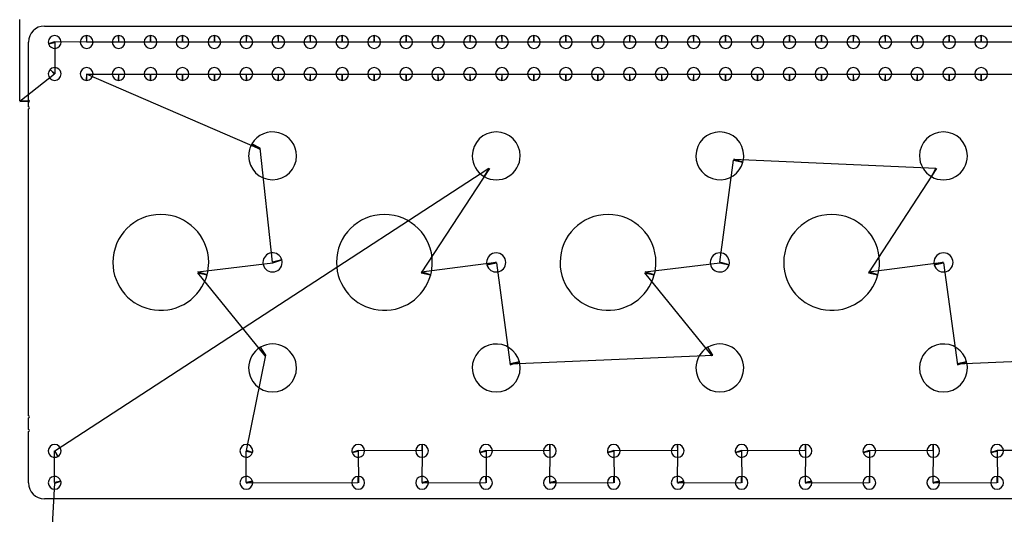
# Model space of a CAD drawing. Header units: inches. Extents: x 1 to 33.5, y 1 to 47.1.
# Tile 7 of 9: x 1 to 16.4, y 39.4 to 47.1. Entities that reach past the tile are written whole.
import ezdxf

# ---------------------------------------------------------------- set-up
doc = ezdxf.new("R2010")
doc.units = ezdxf.units.IN
doc.layers.get('0').update_dxf_attribs({"linetype": 'CONTINUOUS'})
for name, color, linetype in [('10', 7, 'CONTINUOUS'), ('3', 7, 'CONTINUOUS'), ('9', 7, 'CONTINUOUS')]:
    doc.layers.add(name, color=color, linetype=linetype)

msp = doc.modelspace()

# ---------------------------------------------------------------- linework, layer by layer
at = {"color": 0, "linetype": 'CONTINUOUS'}
for p, q in [((1.003, 45.871), (1, 47.14)), ((2.044, 46.79), (1.547, 46.794)), ((1.549, 46.785), (1.551, 46.293)), ((2.544, 46.79), (2.052, 46.79)), ((3.044, 46.79), (2.552, 46.79)), ((3.544, 46.79), (3.052, 46.79)), ((4.044, 46.79), (3.552, 46.79)), ((4.544, 46.79), (4.052, 46.79)), ((5.044, 46.79), (4.552, 46.79)), ((5.544, 46.79), (5.052, 46.79)), ((6.044, 46.79), (5.552, 46.79)), ((6.544, 46.79), (6.052, 46.79)), ((7.044, 46.79), (6.552, 46.79)), ((7.544, 46.79), (7.052, 46.79)), ((8.044, 46.79), (7.552, 46.79)), ((8.544, 46.79), (8.052, 46.79)), ((9.044, 46.79), (8.552, 46.79)), ((9.544, 46.79), (9.052, 46.79)), ((10.044, 46.79), (9.552, 46.79)), ((10.544, 46.79), (10.052, 46.79)), ((11.044, 46.79), (10.552, 46.79)), ((11.544, 46.79), (11.052, 46.79)), ((12.044, 46.79), (11.552, 46.79)), ((12.544, 46.79), (12.052, 46.79)), ((13.044, 46.79), (12.552, 46.79)), ((13.544, 46.79), (13.052, 46.79)), ((14.044, 46.79), (13.552, 46.79)), ((14.544, 46.79), (14.052, 46.79)), ((15.044, 46.79), (14.552, 46.79)), ((15.544, 46.79), (15.052, 46.79)), ((16.044, 46.79), (15.552, 46.79)), ((16.544, 46.79), (16.052, 46.79)), ((1.545, 46.287), (1.003, 45.858)), ((4.76, 45.114), (2.044, 46.289)), ((2.052, 46.289), (2.544, 46.289)), ((2.552, 46.289), (3.044, 46.289)), ((3.052, 46.289), (3.544, 46.289)), ((3.552, 46.289), (4.044, 46.289)), ((4.052, 46.289), (4.544, 46.289)), ((4.552, 46.289), (5.044, 46.289)), ((5.052, 46.289), (5.544, 46.289)), ((5.552, 46.289), (6.044, 46.289)), ((6.052, 46.289), (6.544, 46.289)), ((6.552, 46.289), (7.044, 46.289)), ((7.052, 46.289), (7.544, 46.289)), ((7.552, 46.289), (8.044, 46.289)), ((8.052, 46.289), (8.544, 46.289)), ((8.552, 46.289), (9.044, 46.289)), ((9.052, 46.289), (9.544, 46.289)), ((9.552, 46.289), (10.044, 46.289)), ((10.052, 46.289), (10.544, 46.289)), ((10.552, 46.289), (11.044, 46.289)), ((11.052, 46.289), (11.544, 46.289)), ((11.552, 46.289), (12.044, 46.289)), ((12.052, 46.289), (12.544, 46.289)), ((12.552, 46.289), (13.044, 46.289)), ((13.052, 46.289), (13.544, 46.289)), ((13.552, 46.289), (14.044, 46.289)), ((14.052, 46.289), (14.544, 46.289)), ((14.552, 46.289), (15.044, 46.289)), ((15.052, 46.289), (15.544, 46.289)), ((15.552, 46.289), (16.044, 46.289)), ((16.052, 46.289), (16.544, 46.289)), ((4.956, 43.346), (4.766, 45.126)), ((11.96, 43.346), (12.174, 44.943)), ((12.177, 44.956), (15.34, 44.816)), ((1.552, 40.393), (8.34, 44.816)), ((8.351, 44.809), (7.286, 43.178)), ((15.351, 44.809), (14.286, 43.178)), ((3.789, 43.191), (4.96, 43.334)), ((7.289, 43.191), (8.456, 43.346)), ((8.46, 43.334), (8.677, 41.739)), ((10.789, 43.191), (11.956, 43.334)), ((14.289, 43.191), (15.456, 43.346)), ((15.46, 43.334), (15.677, 41.739)), ((4.84, 41.879), (3.786, 43.178)), ((11.84, 41.879), (10.786, 43.178)), ((4.549, 40.395), (4.851, 41.886)), ((8.674, 41.752), (11.851, 41.886)), ((15.674, 41.752), (18.851, 41.886)), ((1.547, 39.895), (1.544, 40.388)), ((4.547, 39.895), (4.547, 40.386)), ((7.294, 40.391), (6.297, 40.395)), ((6.299, 40.386), (6.302, 39.891)), ((7.297, 39.895), (7.302, 40.391)), ((9.294, 40.391), (8.297, 40.395)), ((8.299, 40.386), (8.302, 39.891)), ((9.297, 39.895), (9.302, 40.391)), ((11.294, 40.391), (10.297, 40.395)), ((10.299, 40.386), (10.302, 39.891)), ((11.297, 39.895), (11.302, 40.391)), ((13.294, 40.391), (12.297, 40.395)), ((12.299, 40.386), (12.302, 39.891)), ((13.297, 39.895), (13.302, 40.391)), ((15.294, 40.391), (14.297, 40.395)), ((14.299, 40.386), (14.302, 39.891)), ((15.297, 39.895), (15.302, 40.391)), ((17.294, 40.391), (16.297, 40.395)), ((16.299, 40.386), (16.302, 39.891)), ((6.294, 39.891), (4.549, 39.886)), ((8.294, 39.891), (7.299, 39.886)), ((10.294, 39.891), (9.299, 39.886)), ((12.294, 39.891), (11.299, 39.886)), ((14.294, 39.891), (13.299, 39.886)), ((16.294, 39.891), (15.299, 39.886))]:
    msp.add_line(p, q, dxfattribs=at)
at = {"layer": '10', "color": 10, "linetype": 'CONTINUOUS'}
msp.add_line((1.098, 31.906), (1.549, 39.886), dxfattribs=at)
at = {"layer": '3', "color": 3, "linetype": 'CONTINUOUS'}
for p, q in [((1.388, 47.04), (33.208, 47.04)), ((1.138, 45.88), (1.138, 46.79)), ((1.138, 45.773), (1.138, 45.85)), ((1.138, 40.938), (1.138, 45.743)), ((1.138, 40.725), (1.138, 40.908)), ((1.138, 39.89), (1.138, 40.695)), ((33.208, 39.64), (1.388, 39.64))]:
    msp.add_line(p, q, dxfattribs=at)
for centre, radius, start, end in [((1.388, 46.79), 0.25, 90, 180), ((1.548, 46.79), 0.1, 360, 180), ((2.048, 46.79), 0.1, 90, 180), ((2.048, 46.79), 0.1, 360, 90), ((2.548, 46.79), 0.1, 90, 180), ((2.548, 46.79), 0.1, 360, 90), ((3.048, 46.79), 0.1, 90, 180), ((3.048, 46.79), 0.1, 360, 90), ((3.548, 46.79), 0.1, 90, 180), ((3.548, 46.79), 0.1, 360, 90), ((4.048, 46.79), 0.1, 90, 180), ((4.048, 46.79), 0.1, 360, 90), ((4.548, 46.79), 0.1, 90, 180), ((4.548, 46.79), 0.1, 360, 90), ((5.048, 46.79), 0.1, 90, 180), ((5.048, 46.79), 0.1, 360, 90), ((5.548, 46.79), 0.1, 90, 180), ((5.548, 46.79), 0.1, 360, 90), ((6.048, 46.79), 0.1, 90, 180), ((6.048, 46.79), 0.1, 360, 90), ((6.548, 46.79), 0.1, 90, 180), ((6.548, 46.79), 0.1, 360, 90), ((7.048, 46.79), 0.1, 90, 180), ((7.048, 46.79), 0.1, 360, 90), ((7.548, 46.79), 0.1, 90, 180), ((7.548, 46.79), 0.1, 360, 90), ((8.048, 46.79), 0.1, 90, 180), ((8.048, 46.79), 0.1, 360, 90), ((8.548, 46.79), 0.1, 90, 180), ((8.548, 46.79), 0.1, 360, 90), ((9.048, 46.79), 0.1, 90, 180), ((9.048, 46.79), 0.1, 360, 90), ((9.548, 46.79), 0.1, 90, 180), ((9.548, 46.79), 0.1, 360, 90), ((10.048, 46.79), 0.1, 90, 180), ((10.048, 46.79), 0.1, 360, 90), ((10.548, 46.79), 0.1, 90, 180), ((10.548, 46.79), 0.1, 360, 90), ((11.048, 46.79), 0.1, 90, 180), ((11.048, 46.79), 0.1, 360, 90), ((11.548, 46.79), 0.1, 90, 180), ((11.548, 46.79), 0.1, 360, 90), ((12.048, 46.79), 0.1, 90, 180), ((12.048, 46.79), 0.1, 360, 90), ((12.548, 46.79), 0.1, 90, 180), ((12.548, 46.79), 0.1, 360, 90), ((13.048, 46.79), 0.1, 90, 180), ((13.048, 46.79), 0.1, 360, 90), ((13.548, 46.79), 0.1, 90, 180), ((13.548, 46.79), 0.1, 360, 90), ((14.048, 46.79), 0.1, 90, 180), ((14.048, 46.79), 0.1, 360, 90), ((14.548, 46.79), 0.1, 90, 180), ((14.548, 46.79), 0.1, 360, 90), ((15.048, 46.79), 0.1, 90, 180), ((15.048, 46.79), 0.1, 360, 90), ((15.548, 46.79), 0.1, 90, 180), ((15.548, 46.79), 0.1, 360, 90), ((16.048, 46.79), 0.1, 90, 180), ((16.048, 46.79), 0.1, 360, 90), ((1.548, 46.79), 0.1, 180, 195), ((1.548, 46.79), 0.1, 195, 0), ((2.048, 46.79), 0.1, 180, 360), ((2.548, 46.79), 0.1, 180, 360), ((3.048, 46.79), 0.1, 180, 360), ((3.548, 46.79), 0.1, 180, 360), ((4.048, 46.79), 0.1, 180, 360), ((4.548, 46.79), 0.1, 180, 360), ((5.048, 46.79), 0.1, 180, 360), ((5.548, 46.79), 0.1, 180, 360), ((6.048, 46.79), 0.1, 180, 360), ((6.548, 46.79), 0.1, 180, 360), ((7.048, 46.79), 0.1, 180, 360), ((7.548, 46.79), 0.1, 180, 360), ((8.048, 46.79), 0.1, 180, 360), ((8.548, 46.79), 0.1, 180, 360), ((9.048, 46.79), 0.1, 180, 360), ((9.548, 46.79), 0.1, 180, 360), ((10.048, 46.79), 0.1, 180, 360), ((10.548, 46.79), 0.1, 180, 360), ((11.048, 46.79), 0.1, 180, 360), ((11.548, 46.79), 0.1, 180, 360), ((12.048, 46.79), 0.1, 180, 360), ((12.548, 46.79), 0.1, 180, 360), ((13.048, 46.79), 0.1, 180, 360), ((13.548, 46.79), 0.1, 180, 360), ((14.048, 46.79), 0.1, 180, 360), ((14.548, 46.79), 0.1, 180, 360), ((15.048, 46.79), 0.1, 180, 360), ((15.548, 46.79), 0.1, 180, 360), ((16.048, 46.79), 0.1, 180, 360), ((1.548, 46.29), 0.1, 360, 135), ((2.048, 46.29), 0.1, 360, 180), ((2.548, 46.29), 0.1, 360, 180), ((3.048, 46.29), 0.1, 360, 180), ((3.548, 46.29), 0.1, 360, 180), ((4.048, 46.29), 0.1, 360, 180), ((4.548, 46.29), 0.1, 360, 180), ((5.048, 46.29), 0.1, 360, 180), ((5.548, 46.29), 0.1, 360, 180), ((6.048, 46.29), 0.1, 360, 180), ((6.548, 46.29), 0.1, 360, 180), ((7.048, 46.29), 0.1, 360, 180), ((7.548, 46.29), 0.1, 360, 180), ((8.048, 46.29), 0.1, 360, 180), ((8.548, 46.29), 0.1, 360, 180), ((9.048, 46.29), 0.1, 360, 180), ((9.548, 46.29), 0.1, 360, 180), ((10.048, 46.29), 0.1, 360, 180), ((10.548, 46.29), 0.1, 360, 180), ((11.048, 46.29), 0.1, 360, 180), ((11.548, 46.29), 0.1, 360, 180), ((12.048, 46.29), 0.1, 360, 180), ((12.548, 46.29), 0.1, 360, 180), ((13.048, 46.29), 0.1, 360, 180), ((13.548, 46.29), 0.1, 360, 180), ((14.048, 46.29), 0.1, 360, 180), ((14.548, 46.29), 0.1, 360, 180), ((15.048, 46.29), 0.1, 360, 180), ((15.548, 46.29), 0.1, 360, 180), ((16.048, 46.29), 0.1, 360, 180), ((1.548, 46.29), 0.1, 135, 180), ((1.548, 46.29), 0.1, 180, 360), ((2.048, 46.29), 0.1, 180, 270), ((2.048, 46.29), 0.1, 270, 0), ((2.548, 46.29), 0.1, 180, 270), ((2.548, 46.29), 0.1, 270, 0), ((3.048, 46.29), 0.1, 180, 270), ((3.048, 46.29), 0.1, 270, 0), ((3.548, 46.29), 0.1, 180, 270), ((3.548, 46.29), 0.1, 270, 0), ((4.048, 46.29), 0.1, 180, 270), ((4.048, 46.29), 0.1, 270, 0), ((4.548, 46.29), 0.1, 180, 270), ((4.548, 46.29), 0.1, 270, 0), ((5.048, 46.29), 0.1, 180, 270), ((5.048, 46.29), 0.1, 270, 0), ((5.548, 46.29), 0.1, 180, 270), ((5.548, 46.29), 0.1, 270, 0), ((6.048, 46.29), 0.1, 180, 270), ((6.048, 46.29), 0.1, 270, 0), ((6.548, 46.29), 0.1, 180, 270), ((6.548, 46.29), 0.1, 270, 0), ((7.048, 46.29), 0.1, 180, 270), ((7.048, 46.29), 0.1, 270, 0), ((7.548, 46.29), 0.1, 180, 270), ((7.548, 46.29), 0.1, 270, 0), ((8.048, 46.29), 0.1, 180, 270), ((8.048, 46.29), 0.1, 270, 0), ((8.548, 46.29), 0.1, 180, 270), ((8.548, 46.29), 0.1, 270, 0), ((9.048, 46.29), 0.1, 180, 270), ((9.048, 46.29), 0.1, 270, 0), ((9.548, 46.29), 0.1, 180, 270), ((9.548, 46.29), 0.1, 270, 0), ((10.048, 46.29), 0.1, 180, 270), ((10.048, 46.29), 0.1, 270, 0), ((10.548, 46.29), 0.1, 180, 270), ((10.548, 46.29), 0.1, 270, 0), ((11.048, 46.29), 0.1, 180, 270), ((11.048, 46.29), 0.1, 270, 0), ((11.548, 46.29), 0.1, 180, 270), ((11.548, 46.29), 0.1, 270, 0), ((12.048, 46.29), 0.1, 180, 270), ((12.048, 46.29), 0.1, 270, 0), ((12.548, 46.29), 0.1, 180, 270), ((12.548, 46.29), 0.1, 270, 0), ((13.048, 46.29), 0.1, 180, 270), ((13.048, 46.29), 0.1, 270, 0), ((13.548, 46.29), 0.1, 180, 270), ((13.548, 46.29), 0.1, 270, 0), ((14.048, 46.29), 0.1, 180, 270), ((14.048, 46.29), 0.1, 270, 0), ((14.548, 46.29), 0.1, 180, 270), ((14.548, 46.29), 0.1, 270, 0), ((15.048, 46.29), 0.1, 180, 270), ((15.048, 46.29), 0.1, 270, 0), ((15.548, 46.29), 0.1, 180, 270), ((15.548, 46.29), 0.1, 270, 0), ((16.048, 46.29), 0.1, 180, 270), ((16.048, 46.29), 0.1, 270, 0), ((1.138, 45.865), 0.015, 360, 90), ((1.138, 45.865), 0.015, 270, 0), ((1.138, 45.758), 0.015, 270, 90), ((4.958, 45.008), 0.375, 360, 150), ((8.458, 45.008), 0.375, 360, 180), ((11.958, 45.008), 0.375, 360, 180), ((15.458, 45.008), 0.375, 360, 180), ((4.958, 45.008), 0.375, 150, 180), ((4.958, 45.008), 0.375, 180, 360), ((8.458, 45.008), 0.375, 180, 240), ((8.458, 45.008), 0.375, 240, 0), ((11.958, 45.008), 0.375, 180, 345), ((11.958, 45.008), 0.375, 345, 0), ((15.458, 45.008), 0.375, 180, 240), ((15.458, 45.008), 0.375, 240, 0), ((3.208, 43.34), 0.75, 360, 180), ((6.708, 43.34), 0.75, 360, 180), ((10.208, 43.34), 0.75, 360, 180), ((13.708, 43.34), 0.75, 360, 180), ((4.958, 43.34), 0.15, 15, 180), ((8.458, 43.34), 0.15, 360, 180), ((11.958, 43.34), 0.15, 360, 180), ((15.458, 43.34), 0.15, 360, 180), ((3.208, 43.34), 0.75, 180, 345), ((3.208, 43.34), 0.75, 345, 0), ((4.958, 43.34), 0.15, 180, 360), ((4.958, 43.34), 0.15, 360, 15), ((6.708, 43.34), 0.75, 180, 345), ((6.708, 43.34), 0.75, 345, 0), ((8.458, 43.34), 0.15, 180, 195), ((8.458, 43.34), 0.15, 195, 0), ((10.208, 43.34), 0.75, 180, 345), ((10.208, 43.34), 0.75, 345, 0), ((11.958, 43.34), 0.15, 180, 345), ((11.958, 43.34), 0.15, 345, 0), ((13.708, 43.34), 0.75, 180, 345), ((13.708, 43.34), 0.75, 345, 0), ((15.458, 43.34), 0.15, 180, 195), ((15.458, 43.34), 0.15, 195, 0), ((4.958, 41.688), 0.375, 120, 180), ((4.958, 41.688), 0.375, 360, 120), ((8.458, 41.688), 0.375, 15, 180), ((11.958, 41.688), 0.375, 120, 180), ((11.958, 41.688), 0.375, 360, 120), ((15.458, 41.688), 0.375, 15, 180), ((8.458, 41.688), 0.375, 360, 15), ((15.458, 41.688), 0.375, 360, 15), ((4.958, 41.688), 0.375, 180, 360), ((8.458, 41.688), 0.375, 180, 360), ((11.958, 41.688), 0.375, 180, 360), ((15.458, 41.688), 0.375, 180, 360), ((1.138, 40.923), 0.015, 270, 90), ((1.138, 40.71), 0.015, 270, 90), ((1.548, 40.39), 0.1, 360, 180), ((1.548, 40.39), 0.1, 180, 300), ((1.548, 40.39), 0.1, 300, 0), ((4.548, 40.39), 0.1, 360, 180), ((4.548, 40.39), 0.1, 180, 345), ((4.548, 40.39), 0.1, 345, 0), ((6.298, 40.39), 0.1, 360, 180), ((6.298, 40.39), 0.1, 180, 195), ((6.298, 40.39), 0.1, 195, 0), ((7.298, 40.39), 0.1, 90, 180), ((7.298, 40.39), 0.1, 180, 360), ((7.298, 40.39), 0.1, 360, 90), ((8.298, 40.39), 0.1, 360, 180), ((8.298, 40.39), 0.1, 180, 195), ((8.298, 40.39), 0.1, 195, 0), ((9.298, 40.39), 0.1, 90, 180), ((9.298, 40.39), 0.1, 180, 360), ((9.298, 40.39), 0.1, 360, 90), ((10.298, 40.39), 0.1, 360, 180), ((10.298, 40.39), 0.1, 180, 195), ((10.298, 40.39), 0.1, 195, 0), ((11.298, 40.39), 0.1, 90, 180), ((11.298, 40.39), 0.1, 180, 360), ((11.298, 40.39), 0.1, 360, 90), ((12.298, 40.39), 0.1, 360, 180), ((12.298, 40.39), 0.1, 180, 195), ((12.298, 40.39), 0.1, 195, 0), ((13.298, 40.39), 0.1, 90, 180), ((13.298, 40.39), 0.1, 180, 360), ((13.298, 40.39), 0.1, 360, 90), ((14.298, 40.39), 0.1, 360, 180), ((14.298, 40.39), 0.1, 180, 195), ((14.298, 40.39), 0.1, 195, 0), ((15.298, 40.39), 0.1, 90, 180), ((15.298, 40.39), 0.1, 180, 360), ((15.298, 40.39), 0.1, 360, 90), ((16.298, 40.39), 0.1, 360, 180), ((16.298, 40.39), 0.1, 180, 195), ((16.298, 40.39), 0.1, 195, 0), ((1.548, 39.89), 0.1, 15, 180), ((1.548, 39.89), 0.1, 360, 15), ((4.548, 39.89), 0.1, 15, 180), ((4.548, 39.89), 0.1, 360, 15), ((6.298, 39.89), 0.1, 90, 180), ((6.298, 39.89), 0.1, 360, 90), ((7.298, 39.89), 0.1, 15, 180), ((7.298, 39.89), 0.1, 360, 15), ((8.298, 39.89), 0.1, 90, 180), ((8.298, 39.89), 0.1, 360, 90), ((9.298, 39.89), 0.1, 15, 180), ((9.298, 39.89), 0.1, 360, 15), ((10.298, 39.89), 0.1, 90, 180), ((10.298, 39.89), 0.1, 360, 90), ((11.298, 39.89), 0.1, 15, 180), ((11.298, 39.89), 0.1, 360, 15), ((12.298, 39.89), 0.1, 90, 180), ((12.298, 39.89), 0.1, 360, 90), ((13.298, 39.89), 0.1, 15, 180), ((13.298, 39.89), 0.1, 360, 15), ((14.298, 39.89), 0.1, 90, 180), ((14.298, 39.89), 0.1, 360, 90), ((15.298, 39.89), 0.1, 15, 180), ((15.298, 39.89), 0.1, 360, 15), ((16.298, 39.89), 0.1, 90, 180), ((16.298, 39.89), 0.1, 360, 90), ((1.388, 39.89), 0.25, 180, 270), ((1.548, 39.89), 0.1, 180, 360), ((4.548, 39.89), 0.1, 180, 360), ((6.298, 39.89), 0.1, 180, 360), ((7.298, 39.89), 0.1, 180, 360), ((8.298, 39.89), 0.1, 180, 360), ((9.298, 39.89), 0.1, 180, 360), ((10.298, 39.89), 0.1, 180, 360), ((11.298, 39.89), 0.1, 180, 360), ((12.298, 39.89), 0.1, 180, 360), ((13.298, 39.89), 0.1, 180, 360), ((14.298, 39.89), 0.1, 180, 360), ((15.298, 39.89), 0.1, 180, 360), ((16.298, 39.89), 0.1, 180, 360)]:
    msp.add_arc(centre, radius, start, end, dxfattribs=at)
at = {"layer": '9', "color": 9, "linetype": 'CONTINUOUS'}
for p, q in [((2.048, 46.89), (2.044, 46.79)), ((2.052, 46.79), (2.048, 46.89)), ((2.548, 46.89), (2.544, 46.79)), ((2.552, 46.79), (2.548, 46.89)), ((3.048, 46.89), (3.044, 46.79)), ((3.052, 46.79), (3.048, 46.89)), ((3.548, 46.89), (3.544, 46.79)), ((3.552, 46.79), (3.548, 46.89)), ((4.048, 46.89), (4.044, 46.79)), ((4.052, 46.79), (4.048, 46.89)), ((4.548, 46.89), (4.544, 46.79)), ((4.552, 46.79), (4.548, 46.89)), ((5.048, 46.89), (5.044, 46.79)), ((5.052, 46.79), (5.048, 46.89)), ((5.548, 46.89), (5.544, 46.79)), ((5.552, 46.79), (5.548, 46.89)), ((6.048, 46.89), (6.044, 46.79)), ((6.052, 46.79), (6.048, 46.89)), ((6.548, 46.89), (6.544, 46.79)), ((6.552, 46.79), (6.548, 46.89)), ((7.048, 46.89), (7.044, 46.79)), ((7.052, 46.79), (7.048, 46.89)), ((7.548, 46.89), (7.544, 46.79)), ((7.552, 46.79), (7.548, 46.89)), ((8.048, 46.89), (8.044, 46.79)), ((8.052, 46.79), (8.048, 46.89)), ((8.548, 46.89), (8.544, 46.79)), ((8.552, 46.79), (8.548, 46.89)), ((9.048, 46.89), (9.044, 46.79)), ((9.052, 46.79), (9.048, 46.89)), ((9.548, 46.89), (9.544, 46.79)), ((9.552, 46.79), (9.548, 46.89)), ((10.048, 46.89), (10.044, 46.79)), ((10.052, 46.79), (10.048, 46.89)), ((10.548, 46.89), (10.544, 46.79)), ((10.552, 46.79), (10.548, 46.89)), ((11.048, 46.89), (11.044, 46.79)), ((11.052, 46.79), (11.048, 46.89)), ((11.548, 46.89), (11.544, 46.79)), ((11.552, 46.79), (11.548, 46.89)), ((12.048, 46.89), (12.044, 46.79)), ((12.052, 46.79), (12.048, 46.89)), ((12.548, 46.89), (12.544, 46.79)), ((12.552, 46.79), (12.548, 46.89)), ((13.048, 46.89), (13.044, 46.79)), ((13.052, 46.79), (13.048, 46.89)), ((13.548, 46.89), (13.544, 46.79)), ((13.552, 46.79), (13.548, 46.89)), ((14.048, 46.89), (14.044, 46.79)), ((14.052, 46.79), (14.048, 46.89)), ((14.548, 46.89), (14.544, 46.79)), ((14.552, 46.79), (14.548, 46.89)), ((15.048, 46.89), (15.044, 46.79)), ((15.052, 46.79), (15.048, 46.89)), ((15.548, 46.89), (15.544, 46.79)), ((15.552, 46.79), (15.548, 46.89)), ((16.048, 46.89), (16.044, 46.79)), ((16.052, 46.79), (16.048, 46.89)), ((1.547, 46.794), (1.451, 46.764)), ((1.451, 46.764), (1.549, 46.785)), ((1.551, 46.293), (1.477, 46.36)), ((1.477, 46.36), (1.545, 46.287)), ((2.044, 46.289), (2.048, 46.19)), ((2.048, 46.19), (2.052, 46.289)), ((2.544, 46.289), (2.548, 46.19)), ((2.548, 46.19), (2.552, 46.289)), ((3.044, 46.289), (3.048, 46.19)), ((3.048, 46.19), (3.052, 46.289)), ((3.544, 46.289), (3.548, 46.19)), ((3.548, 46.19), (3.552, 46.289)), ((4.044, 46.289), (4.048, 46.19)), ((4.048, 46.19), (4.052, 46.289)), ((4.544, 46.289), (4.548, 46.19)), ((4.548, 46.19), (4.552, 46.289)), ((5.044, 46.289), (5.048, 46.19)), ((5.048, 46.19), (5.052, 46.289)), ((5.544, 46.289), (5.548, 46.19)), ((5.548, 46.19), (5.552, 46.289)), ((6.044, 46.289), (6.048, 46.19)), ((6.048, 46.19), (6.052, 46.289)), ((6.544, 46.289), (6.548, 46.19)), ((6.548, 46.19), (6.552, 46.289)), ((7.044, 46.289), (7.048, 46.19)), ((7.048, 46.19), (7.052, 46.289)), ((7.544, 46.289), (7.548, 46.19)), ((7.548, 46.19), (7.552, 46.289)), ((8.044, 46.289), (8.048, 46.19)), ((8.048, 46.19), (8.052, 46.289)), ((8.544, 46.289), (8.548, 46.19)), ((8.548, 46.19), (8.552, 46.289)), ((9.044, 46.289), (9.048, 46.19)), ((9.048, 46.19), (9.052, 46.289)), ((9.544, 46.289), (9.548, 46.19)), ((9.548, 46.19), (9.552, 46.289)), ((10.044, 46.289), (10.048, 46.19)), ((10.048, 46.19), (10.052, 46.289)), ((10.544, 46.289), (10.548, 46.19)), ((10.548, 46.19), (10.552, 46.289)), ((11.044, 46.289), (11.048, 46.19)), ((11.048, 46.19), (11.052, 46.289)), ((11.544, 46.289), (11.548, 46.19)), ((11.548, 46.19), (11.552, 46.289)), ((12.044, 46.289), (12.048, 46.19)), ((12.048, 46.19), (12.052, 46.289)), ((12.544, 46.289), (12.548, 46.19)), ((12.548, 46.19), (12.552, 46.289)), ((13.044, 46.289), (13.048, 46.19)), ((13.048, 46.19), (13.052, 46.289)), ((13.544, 46.289), (13.548, 46.19)), ((13.548, 46.19), (13.552, 46.289)), ((14.044, 46.289), (14.048, 46.19)), ((14.048, 46.19), (14.052, 46.289)), ((14.544, 46.289), (14.548, 46.19)), ((14.548, 46.19), (14.552, 46.289)), ((15.044, 46.289), (15.048, 46.19)), ((15.048, 46.19), (15.052, 46.289)), ((15.544, 46.289), (15.548, 46.19)), ((15.548, 46.19), (15.552, 46.289)), ((16.044, 46.289), (16.048, 46.19)), ((16.048, 46.19), (16.052, 46.289)), ((1.153, 45.865), (1.003, 45.871)), ((1.003, 45.858), (1.153, 45.865)), ((4.766, 45.126), (4.633, 45.195)), ((4.633, 45.195), (4.76, 45.114)), ((12.174, 44.943), (12.32, 44.91)), ((12.32, 44.91), (12.177, 44.956)), ((8.34, 44.816), (8.271, 44.683)), ((8.271, 44.683), (8.351, 44.809)), ((15.34, 44.816), (15.271, 44.683)), ((15.271, 44.683), (15.351, 44.809)), ((5.103, 43.379), (4.956, 43.346)), ((4.96, 43.334), (5.103, 43.379)), ((8.456, 43.346), (8.313, 43.301)), ((8.313, 43.301), (8.46, 43.334)), ((11.956, 43.334), (12.103, 43.301)), ((12.103, 43.301), (11.96, 43.346)), ((15.456, 43.346), (15.313, 43.301)), ((15.313, 43.301), (15.46, 43.334)), ((3.786, 43.178), (3.932, 43.146)), ((3.932, 43.146), (3.789, 43.191)), ((7.286, 43.178), (7.432, 43.146)), ((7.432, 43.146), (7.289, 43.191)), ((10.786, 43.178), (10.932, 43.146)), ((10.932, 43.146), (10.789, 43.191)), ((14.286, 43.178), (14.432, 43.146)), ((14.432, 43.146), (14.289, 43.191)), ((4.851, 41.886), (4.771, 42.012)), ((4.771, 42.012), (4.84, 41.879)), ((11.851, 41.886), (11.771, 42.012)), ((11.771, 42.012), (11.84, 41.879)), ((8.82, 41.785), (8.674, 41.752)), ((8.677, 41.739), (8.82, 41.785)), ((15.82, 41.785), (15.674, 41.752)), ((15.677, 41.739), (15.82, 41.785)), ((1.544, 40.388), (1.598, 40.304)), ((1.598, 40.304), (1.552, 40.393)), ((4.547, 40.386), (4.645, 40.365)), ((4.645, 40.365), (4.549, 40.395)), ((6.297, 40.395), (6.201, 40.365)), ((6.201, 40.365), (6.299, 40.386)), ((7.298, 40.49), (7.294, 40.391)), ((7.302, 40.391), (7.298, 40.49)), ((8.297, 40.395), (8.201, 40.365)), ((8.201, 40.365), (8.299, 40.386)), ((9.298, 40.49), (9.294, 40.391)), ((9.302, 40.391), (9.298, 40.49)), ((10.297, 40.395), (10.201, 40.365)), ((10.201, 40.365), (10.299, 40.386)), ((11.298, 40.49), (11.294, 40.391)), ((11.302, 40.391), (11.298, 40.49)), ((12.297, 40.395), (12.201, 40.365)), ((12.201, 40.365), (12.299, 40.386)), ((13.298, 40.49), (13.294, 40.391)), ((13.302, 40.391), (13.298, 40.49)), ((14.297, 40.395), (14.201, 40.365)), ((14.201, 40.365), (14.299, 40.386)), ((15.298, 40.49), (15.294, 40.391)), ((15.302, 40.391), (15.298, 40.49)), ((16.297, 40.395), (16.201, 40.365)), ((16.201, 40.365), (16.299, 40.386)), ((1.645, 39.916), (1.547, 39.895)), ((1.549, 39.886), (1.645, 39.916)), ((4.645, 39.916), (4.547, 39.895)), ((4.549, 39.886), (4.645, 39.916)), ((6.298, 39.99), (6.294, 39.891)), ((6.302, 39.891), (6.298, 39.99)), ((7.395, 39.916), (7.297, 39.895)), ((7.299, 39.886), (7.395, 39.916)), ((8.298, 39.99), (8.294, 39.891)), ((8.302, 39.891), (8.298, 39.99)), ((9.395, 39.916), (9.297, 39.895)), ((9.299, 39.886), (9.395, 39.916)), ((10.298, 39.99), (10.294, 39.891)), ((10.302, 39.891), (10.298, 39.99)), ((11.395, 39.916), (11.297, 39.895)), ((11.299, 39.886), (11.395, 39.916)), ((12.298, 39.99), (12.294, 39.891)), ((12.302, 39.891), (12.298, 39.99)), ((13.395, 39.916), (13.297, 39.895)), ((13.299, 39.886), (13.395, 39.916)), ((14.298, 39.99), (14.294, 39.891)), ((14.302, 39.891), (14.298, 39.99)), ((15.395, 39.916), (15.297, 39.895)), ((15.299, 39.886), (15.395, 39.916)), ((16.298, 39.99), (16.294, 39.891)), ((16.302, 39.891), (16.298, 39.99))]:
    msp.add_line(p, q, dxfattribs=at)

doc.saveas('drawing.dxf')
